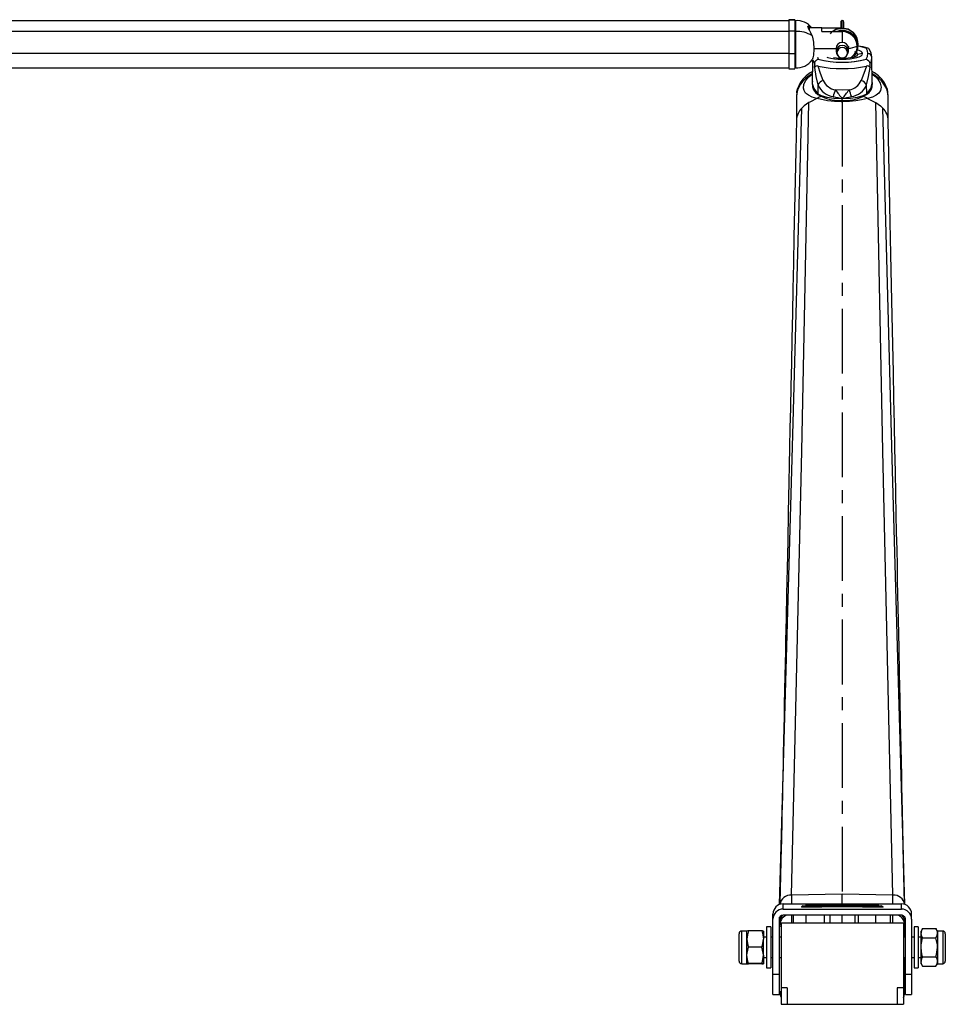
# Model space of a CAD drawing. Header units: millimetres. Extents: x 6869 to 7777, y 1913 to 2419.
# Tile 3 of 3: x 7323 to 7777, y 1913 to 2396. Entities that reach past the tile are written whole.
import ezdxf

# ---------------------------------------------------------------- set-up
doc = ezdxf.new("R2010")
doc.units = ezdxf.units.MM
doc.header["$LTSCALE"] = 5
doc.linetypes.add('CENTER', pattern=[10.16, 6.35, -1.27, 1.27, -1.27])
doc.layers.add('CENTER', color=1, linetype='CENTER')

msp = doc.modelspace()

# ---------------------------------------------------------------- linework, layer by layer
for p, q in [((7700.42, 2395.23), (7125.42, 2395.23)), ((7700.42, 2395.23), (7125.42, 2395.23)), ((7703.42, 2395.73), (7700.42, 2395.73)), ((7700.42, 2395.73), (7700.42, 2390.32)), ((7700.42, 2395.73), (7703.42, 2395.73)), ((7703.42, 2395.73), (7703.42, 2390.32)), ((7703.62, 2395.23), (7703.62, 2389.89)), ((7726.62, 2391.63), (7726.62, 2395.31)), ((7700.42, 2390.32), (7700.42, 2378.97)), ((7700.42, 2390.32), (7703.42, 2390.32)), ((7703.42, 2390.32), (7703.42, 2378.97)), ((7710.62, 2392.7), (7710.08, 2392.7)), ((7710.62, 2390.38), (7710.62, 2392.69)), ((7711.5, 2391.7), (7710.62, 2392.54)), ((7716.62, 2391.7), (7710.62, 2391.7)), ((7710.62, 2390.38), (7711.83, 2387.82)), ((7716.62, 2389.86), (7716.62, 2391.69)), ((7726.62, 2391.62), (7716.62, 2391.62)), ((7727.37, 2391.49), (7727.37, 2394.56)), ((7700.42, 2389.89), (7125.42, 2389.89)), ((7703.62, 2389.89), (7703.62, 2372.18)), ((7716.62, 2389.86), (7726.62, 2389.86)), ((7726.62, 2389.86), (7726.62, 2384.59)), ((7732.58, 2388.85), (7732.53, 2388.91)), ((7712.62, 2381.54), (7723.62, 2381.54)), ((7723.62, 2381.54), (7723.62, 2380.19)), ((7729.62, 2382.82), (7729.39, 2381.73)), ((7729.62, 2380.19), (7729.62, 2381.7)), ((7734.16, 2383.16), (7734.28, 2384.22)), ((7734.22, 2383.09), (7734.28, 2383.19)), ((7734.28, 2383.7), (7734.28, 2383.19)), ((7738.53, 2381.76), (7738.38, 2381.81)), ((7700.42, 2379.11), (7125.42, 2379.11)), ((7700.42, 2378.97), (7700.42, 2371.71)), ((7703.42, 2378.97), (7700.42, 2378.97)), ((7703.42, 2378.97), (7703.42, 2371.71)), ((7712.17, 2376.1), (7713.14, 2373.97)), ((7714.46, 2377.35), (7714.86, 2376.35)), ((7714.71, 2376.4), (7714.86, 2376.35)), ((7723.62, 2380.19), (7723.97, 2379.51)), ((7724.02, 2378.74), (7724.33, 2378.24)), ((7726.62, 2376.96), (7726.62, 2376.63)), ((7728.91, 2378.24), (7729.22, 2378.74)), ((7729.27, 2379.51), (7729.62, 2380.19)), ((7731.59, 2377.72), (7731.34, 2377.12)), ((7732.43, 2377.43), (7733.7, 2380.48)), ((7733.49, 2379.96), (7732.43, 2377.43)), ((7733.55, 2380.04), (7732.47, 2377.44)), ((7732.53, 2377.47), (7733.63, 2380.16)), ((7733.55, 2380.04), (7733.49, 2379.96)), ((7736.62, 2379.08), (7734.12, 2378.66)), ((7738.38, 2376.35), (7738.53, 2376.4)), ((7741.19, 2377.17), (7741.11, 2377.63)), ((7741.31, 2364.45), (7741.19, 2377.17)), ((7125.42, 2372.18), (7700.42, 2372.18)), ((7700.42, 2371.68), (7703.42, 2371.68)), ((7711.56, 2375.7), (7712.07, 2375.7)), ((7712.03, 2375.7), (7711.93, 2364.48)), ((7714.68, 2363.75), (7714.64, 2359.43)), ((7738.6, 2359.43), (7738.56, 2363.75)), ((7704.12, 2359.05), (7704.12, 2357.97)), ((7704.12, 2357.97), (7704.12, 2346.36)), ((7726.62, 2356.06), (7726.62, 2357.04)), ((7726.66, 2357.02), (7726.85, 2357.02)), ((7749.12, 2357.97), (7749.12, 2359.05)), ((7749.12, 2346.36), (7749.12, 2357.97)), ((7726.62, 2355.5), (7726.62, 2356.06)), ((7696.7, 1989.67), (7696, 1962.34)), ((7757.24, 1962.34), (7756.53, 1989.67)), ((7726.62, 1966.8), (7701.76, 1966.42)), ((7701.76, 1966.42), (7701.76, 1962.1)), ((7726.62, 1962.1), (7726.62, 1966.8)), ((7751.47, 1966.42), (7726.62, 1966.8)), ((7751.47, 1962.1), (7751.47, 1966.42)), ((7697.62, 1959.56), (7697.62, 1962.1)), ((7697.62, 1962.1), (7755.62, 1962.1)), ((7707.45, 1961.15), (7706.62, 1960.67)), ((7706.62, 1960.67), (7706.62, 1960.51)), ((7706.62, 1960.67), (7716.62, 1960.67)), ((7707.45, 1961.15), (7715.79, 1961.15)), ((7716.62, 1960.67), (7715.79, 1961.15)), ((7716.62, 1960.51), (7716.62, 1960.67)), ((7737.45, 1961.12), (7736.62, 1960.64)), ((7736.62, 1960.64), (7736.62, 1960.51)), ((7736.62, 1960.64), (7746.62, 1960.64)), ((7737.45, 1961.12), (7745.79, 1961.12)), ((7746.62, 1960.64), (7745.79, 1961.12)), ((7746.62, 1960.51), (7746.62, 1960.64)), ((7755.62, 1959.56), (7755.62, 1962.1)), ((7692.62, 1954.56), (7692.62, 1957.1)), ((7697.62, 1959.56), (7755.62, 1959.56)), ((7755.62, 1956.56), (7697.62, 1956.56)), ((7702.61, 1952.84), (7702.61, 1956.56)), ((7708.9, 1952.84), (7708.9, 1956.56)), ((7717.91, 1952.84), (7717.91, 1956.56)), ((7720.62, 1952.84), (7720.62, 1956.56)), ((7726.62, 1952.84), (7726.62, 1956.56)), ((7732.96, 1952.84), (7732.96, 1956.56)), ((7734.51, 1952.84), (7734.51, 1956.56)), ((7743.17, 1952.84), (7743.17, 1956.56)), ((7750.28, 1952.84), (7750.28, 1956.56)), ((7760.62, 1954.56), (7760.62, 1957.1)), ((7692.62, 1927.56), (7692.62, 1954.56)), ((7695.62, 1954.56), (7695.62, 1927.56)), ((7695.87, 1952.67), (7695.87, 1955.53)), ((7695.87, 1951.26), (7695.87, 1952.67)), ((7695.87, 1945.77), (7695.87, 1951.26)), ((7696.62, 1952.84), (7696.62, 1920.84)), ((7696.62, 1952.84), (7756.62, 1952.84)), ((7756.62, 1952.84), (7756.62, 1920.84)), ((7757.37, 1955.53), (7757.37, 1952.67)), ((7757.37, 1952.67), (7757.37, 1951.26)), ((7757.37, 1951.26), (7757.37, 1945.77)), ((7757.62, 1927.56), (7757.62, 1954.56)), ((7760.62, 1954.56), (7760.62, 1927.56)), ((7675.99, 1937.48), (7675.99, 1947.47)), ((7679.85, 1948.76), (7677.28, 1948.76)), ((7677.28, 1936.86), (7677.28, 1948.76)), ((7679.85, 1944.86), (7679.85, 1948.76)), ((7687.18, 1948.82), (7680.57, 1948.82)), ((7687.89, 1948.76), (7687.89, 1944.86)), ((7691.49, 1950.76), (7689.49, 1950.76)), ((7689.49, 1950.76), (7689.49, 1930.76)), ((7691.49, 1950.76), (7691.49, 1930.76)), ((7763.91, 1950.76), (7761.91, 1950.76)), ((7761.91, 1950.76), (7761.91, 1930.76)), ((7763.91, 1950.76), (7763.91, 1930.76)), ((7766.01, 1950), (7765.3, 1948.76)), ((7765.3, 1947.69), (7765.3, 1948.76)), ((7765.3, 1940.76), (7765.3, 1947.69)), ((7766.01, 1950), (7772.62, 1950)), ((7773.34, 1948.76), (7772.62, 1950)), ((7775.91, 1948.76), (7773.34, 1948.76)), ((7773.34, 1948.76), (7773.34, 1947.69)), ((7773.34, 1947.69), (7773.34, 1940.76)), ((7775.91, 1948.76), (7775.91, 1932.76)), ((7777.2, 1947.47), (7777.2, 1934.05)), ((7679.85, 1936.86), (7679.85, 1944.86)), ((7689.49, 1945.77), (7687.89, 1945.77)), ((7687.89, 1936.86), (7687.89, 1944.86)), ((7692.62, 1945.77), (7691.49, 1945.77)), ((7696.62, 1945.77), (7695.62, 1945.77)), ((7757.62, 1945.77), (7756.62, 1945.77)), ((7761.91, 1945.77), (7760.62, 1945.77)), ((7765.3, 1945.77), (7763.91, 1945.77)), ((7766.01, 1945.38), (7772.62, 1945.38)), ((7675.99, 1934.05), (7675.99, 1937.48)), ((7677.28, 1932.76), (7677.28, 1936.86)), ((7679.85, 1932.76), (7679.85, 1936.86)), ((7687.18, 1940.89), (7680.57, 1940.89)), ((7687.89, 1936.86), (7687.89, 1932.76)), ((7765.3, 1933.83), (7765.3, 1940.76)), ((7773.34, 1940.76), (7773.34, 1933.83)), ((7677.28, 1932.76), (7679.85, 1932.76)), ((7687.18, 1932.82), (7680.57, 1932.82)), ((7687.18, 1932.69), (7680.57, 1932.69)), ((7687.89, 1935.75), (7689.49, 1935.75)), ((7691.49, 1935.75), (7692.62, 1935.75)), ((7695.62, 1935.75), (7696.62, 1935.75)), ((7695.62, 1935.39), (7695.87, 1935.64)), ((7695.87, 1919.13), (7695.87, 1935.75)), ((7756.62, 1935.75), (7757.62, 1935.75)), ((7757.37, 1935.75), (7757.37, 1919.13)), ((7757.37, 1935.64), (7757.62, 1935.39)), ((7760.62, 1935.75), (7761.91, 1935.75)), ((7763.91, 1935.75), (7765.3, 1935.75)), ((7765.3, 1932.76), (7765.3, 1933.83)), ((7765.3, 1932.76), (7766.01, 1931.52)), ((7766.01, 1936.14), (7772.62, 1936.14)), ((7772.62, 1931.52), (7773.34, 1932.76)), ((7773.34, 1933.83), (7773.34, 1932.76)), ((7773.34, 1932.76), (7775.91, 1932.76)), ((7689.49, 1930.76), (7691.49, 1930.76)), ((7692.62, 1927.56), (7695.62, 1927.56)), ((7692.62, 1917.68), (7692.62, 1927.56)), ((7695.62, 1927.56), (7695.62, 1917.68)), ((7757.62, 1927.56), (7760.62, 1927.56)), ((7757.62, 1917.68), (7757.62, 1927.56)), ((7760.62, 1927.56), (7760.62, 1917.68)), ((7761.91, 1930.76), (7763.91, 1930.76)), ((7766.01, 1931.52), (7772.62, 1931.52)), ((7692.62, 1917.68), (7695.62, 1917.68)), ((7699.62, 1920.84), (7696.62, 1920.84)), ((7696.62, 1920.84), (7696.62, 1912.84)), ((7699.62, 1920.84), (7699.62, 1912.84)), ((7756.62, 1920.84), (7753.62, 1920.84)), ((7753.62, 1920.84), (7753.62, 1912.84)), ((7756.62, 1920.84), (7756.62, 1912.84)), ((7757.62, 1917.68), (7760.62, 1917.68)), ((7696.62, 1912.84), (7699.62, 1912.84)), ((7699.62, 1912.84), (7753.62, 1912.84)), ((7753.62, 1912.84), (7756.62, 1912.84))]:
    msp.add_line(p, q)
at = {"flags": 128}
for points in [[(7726.62, 2395.31), (7726.41, 2395.28), (7726.17, 2395.16), (7726.05, 2395.05), (7725.96, 2394.91), (7725.89, 2394.74), (7725.87, 2394.56), (7725.87, 2393.97), (7725.87, 2392.67), (7725.87, 2391.49)], [(7710.62, 2390.38), (7709.97, 2391.56), (7709.69, 2392.37), (7709.97, 2392.69), (7710.08, 2392.67)], [(7732.57, 2388.67), (7732.04, 2389.43), (7729.55, 2391.03), (7726.62, 2391.6), (7723.69, 2391.03), (7721.2, 2389.43), (7720.75, 2388.79)], [(7721.82, 2389.86), (7723.71, 2391.08), (7726.62, 2391.63), (7729.53, 2391.08), (7731.99, 2389.49), (7732.43, 2388.85)], [(7723.47, 2389.86), (7723.69, 2390), (7726.62, 2390.56), (7729.55, 2390), (7732.04, 2388.4), (7733.7, 2386.01), (7734.28, 2383.19)], [(7711.83, 2387.82), (7712.25, 2386.3), (7712.48, 2384.65), (7712.63, 2381.27), (7712.48, 2378.25), (7712.25, 2377), (7711.83, 2376.02)], [(7733.49, 2379.96), (7734.03, 2381.49), (7734.22, 2383.09)], [(7734.28, 2383.19), (7734.1, 2381.57), (7733.55, 2380.04)], [(7733.64, 2380.19), (7734.29, 2382.1), (7734.45, 2383.7)], [(7734.22, 2383.09), (7734.1, 2383), (7733.88, 2382.93)], [(7736.62, 2379.08), (7736.43, 2379.61), (7735.86, 2380.11), (7734.93, 2380.58), (7733.89, 2380.92)], [(7738.38, 2381.81), (7735.95, 2382.42), (7734.35, 2382.68)], [(7739.19, 2379.08), (7738.99, 2380.45), (7738.38, 2381.81)], [(7739.86, 2381.2), (7739.61, 2381.54), (7739.03, 2381.8), (7738.71, 2381.83), (7738.56, 2381.81), (7738.54, 2381.8), (7738.53, 2381.78), (7738.53, 2381.76)], [(7741.17, 2377.59), (7740.76, 2379.51), (7739.87, 2381.21)], [(7713.14, 2373.97), (7713.24, 2374.82), (7713.62, 2375.56), (7714.2, 2376.1), (7714.53, 2376.27), (7714.67, 2376.33), (7714.7, 2376.35), (7714.71, 2376.37), (7714.71, 2376.4)], [(7718.97, 2377.36), (7719.55, 2377.17), (7721.06, 2376.83), (7722.79, 2376.58), (7724.67, 2376.43), (7726.62, 2376.38), (7728.57, 2376.43), (7730.45, 2376.58), (7732.17, 2376.83), (7733.69, 2377.17), (7734.93, 2377.58), (7735.86, 2378.05), (7736.43, 2378.55), (7736.62, 2379.08)], [(7734.12, 2378.66), (7733.55, 2377.88), (7731.92, 2377.22), (7729.49, 2376.78), (7726.62, 2376.63), (7723.75, 2376.78), (7722.26, 2377.05)], [(7723.62, 2380.19), (7723.85, 2379.08), (7724.07, 2378.77)], [(7729.17, 2378.77), (7729.39, 2379.08), (7729.62, 2380.19)], [(7733.36, 2379.51), (7733.55, 2379.43), (7734.12, 2378.66)], [(7738.38, 2376.35), (7738.99, 2377.71), (7739.19, 2379.08)], [(7738.53, 2376.4), (7738.53, 2376.37), (7738.54, 2376.35), (7738.57, 2376.33), (7738.71, 2376.27), (7739.03, 2376.1), (7739.61, 2375.56), (7740, 2374.82), (7740.1, 2373.97)], [(7740.1, 2373.97), (7740.92, 2375.57), (7741.19, 2377.17)], [(7712.97, 2372.3), (7713.69, 2367.93), (7714.68, 2363.75)], [(7717.27, 2365.93), (7715.95, 2369.35), (7714.78, 2372.93)], [(7738.45, 2372.93), (7737.28, 2369.35), (7735.96, 2365.93)], [(7738.56, 2363.75), (7739.55, 2367.93), (7740.27, 2372.3)], [(7711.98, 2370.29), (7710.9, 2369.67), (7708.85, 2368.15), (7707.27, 2366.61), (7705.9, 2364.83), (7704.45, 2361.57), (7704.21, 2360.36), (7704.26, 2359.06)], [(7714.16, 2357), (7711.79, 2357.81), (7710.04, 2358.68), (7708.66, 2359.76), (7707.86, 2360.95), (7707.57, 2362.18), (7707.75, 2363.9), (7708.59, 2365.78), (7710.17, 2367.71), (7711.88, 2369.08), (7711.97, 2369.13)], [(7741.26, 2369.13), (7741.36, 2369.08), (7743.07, 2367.71), (7744.05, 2366.62), (7745.27, 2364.56), (7745.69, 2362.64), (7745.38, 2360.95), (7744.58, 2359.76), (7743.2, 2358.68), (7741.45, 2357.81), (7739.08, 2357)], [(7748.97, 2359.06), (7749.03, 2360.36), (7748.79, 2361.57), (7747.34, 2364.83), (7746, 2366.58), (7744.39, 2368.15), (7742.37, 2369.65), (7741.25, 2370.29)], [(7711.94, 2365.44), (7711.77, 2364.69), (7711.99, 2362.72), (7712.5, 2361.39), (7713.45, 2360.08), (7714.7, 2359.02), (7716.54, 2358.04)], [(7711.94, 2364.48), (7711.93, 2364.45), (7712.61, 2361.91), (7714.64, 2359.43)], [(7736.7, 2358.04), (7738.53, 2359.02), (7739.79, 2360.08), (7740.74, 2361.39), (7741.24, 2362.72), (7741.47, 2364.69), (7741.3, 2365.44)], [(7738.6, 2359.43), (7740.63, 2361.91), (7741.31, 2364.45)], [(7714.16, 2357), (7710.67, 2355.36), (7710.2, 2355.08)], [(7714.25, 2357.04), (7714.2, 2357.02), (7714.16, 2357)], [(7714.27, 2357.04), (7714.27, 2357.04), (7714.25, 2357.04)], [(7726.62, 2355.5), (7726.62, 2355.5), (7726.08, 2355.49), (7722.8, 2355.6), (7719.31, 2355.98), (7717.83, 2356.23), (7714.27, 2357.04), (7714.27, 2357.04)], [(7714.64, 2359.43), (7716.34, 2358.47), (7719.06, 2357.7), (7722.52, 2357.2), (7726.38, 2357.02)], [(7729.99, 2361.3), (7726.62, 2361.24), (7723.25, 2361.3)], [(7738.97, 2357.04), (7738.97, 2357.04), (7736.08, 2356.36), (7733.36, 2355.9), (7730.17, 2355.58), (7726.62, 2355.5), (7726.62, 2355.5)], [(7726.85, 2357.02), (7730.72, 2357.2), (7734.18, 2357.7), (7736.9, 2358.47), (7738.6, 2359.43)], [(7738.99, 2357.04), (7738.97, 2357.04), (7738.97, 2357.04)], [(7739.08, 2357), (7739.03, 2357.02), (7738.99, 2357.04)], [(7739.08, 2357), (7742.57, 2355.36), (7743.04, 2355.08)], [(7695.88, 1961.77), (7702.09, 2180.4), (7706.73, 2352.31)], [(7701.76, 1966.42), (7706.7, 2184.2), (7710.2, 2355.08)], [(7710.2, 2355.08), (7707.89, 2353.42), (7706.73, 2352.31)], [(7751.47, 1966.42), (7746.54, 2184.2), (7743.04, 2355.08)], [(7743.04, 2355.08), (7745.35, 2353.42), (7746.51, 2352.31)], [(7757.36, 1961.75), (7751.15, 2180.4), (7746.51, 2352.31)], [(7704.12, 2346.51), (7703.81, 2331.41), (7703.5, 2316.83), (7703.21, 2302.77), (7702.93, 2289.24), (7702.66, 2276.23), (7702.4, 2263.75), (7702.15, 2251.78), (7701.89, 2239.23), (7701.64, 2227.31), (7701.4, 2216.02), (7701.18, 2205.36), (7700.97, 2195.33), (7700.78, 2185.94), (7700.6, 2177.17), (7700.43, 2169.04), (7700.27, 2161.45), (7700.12, 2154.04), (7699.83, 2139.97), (7699.55, 2126.53), (7699.29, 2114.16), (7699.05, 2102.37), (7698.81, 2091.16), (7698.71, 2085.89), (7698.59, 2080.11), (7698.45, 2073.81), (7698.31, 2067), (7698.16, 2059.67), (7698.05, 2054.13), (7697.93, 2048.33), (7697.8, 2042.26), (7697.67, 2035.94), (7697.54, 2029.81), (7697.42, 2024.29), (7697.32, 2019.27), (7697.22, 2014.76), (7697.13, 2010.69), (7697.02, 2005.52), (7696.92, 2000.54), (7696.81, 1995.59), (7696.78, 1994.2), (7696.75, 1992.91), (7696.72, 1991.74), (7696.7, 1990.67), (7696.67, 1989.68), (7696.65, 1988.71), (7696.63, 1987.78), (7696.61, 1986.89)], [(7756.63, 1986.89), (7756.63, 1987.05), (7756.62, 1987.47), (7756.6, 1988.13), (7756.58, 1989.01), (7756.56, 1990.09), (7756.51, 1992.27), (7756.46, 1994.45), (7756.42, 1996.26), (7756.38, 1997.78), (7756.34, 1999.6), (7756.29, 2001.83), (7756.24, 2004.49), (7756.17, 2007.52), (7756.04, 2013.76), (7755.91, 2019.59), (7755.8, 2025.03), (7755.65, 2031.96), (7755.52, 2038.63), (7755.38, 2045.02), (7755.25, 2051.21), (7755.01, 2062.69), (7754.76, 2074.86), (7754.49, 2087.71), (7754.21, 2101.24), (7754.09, 2107.33), (7753.95, 2113.77), (7753.81, 2120.68), (7753.66, 2128.06), (7753.5, 2135.91), (7753.32, 2144.23), (7753.14, 2153.02), (7752.93, 2163.23), (7752.71, 2174.01), (7752.47, 2185.36), (7752.22, 2197.28), (7751.96, 2209.77), (7751.69, 2222.82), (7751.41, 2236.45), (7751.11, 2250.65), (7750.81, 2265.41), (7750.49, 2280.75), (7750.16, 2296.36), (7749.82, 2312.53), (7749.48, 2329.25), (7749.12, 2346.51)], [(7726.62, 1961.88), (7724.11, 1961.88), (7721.66, 1961.87), (7719.3, 1961.86), (7717.08, 1961.85), (7715.05, 1961.83), (7713.24, 1961.81), (7711.7, 1961.79), (7710.44, 1961.76), (7709.5, 1961.74), (7708.89, 1961.71), (7708.63, 1961.68), (7708.72, 1961.65), (7709.15, 1961.62), (7709.93, 1961.59), (7711.03, 1961.57), (7712.43, 1961.54), (7714.12, 1961.52), (7716.04, 1961.5), (7718.17, 1961.49), (7720.46, 1961.48), (7722.88, 1961.47), (7725.36, 1961.46), (7727.87, 1961.46), (7730.36, 1961.47), (7732.78, 1961.48), (7735.07, 1961.49), (7737.2, 1961.5), (7739.12, 1961.52), (7740.8, 1961.54), (7742.21, 1961.57), (7743.31, 1961.59), (7744.08, 1961.62), (7744.52, 1961.65), (7744.61, 1961.68), (7744.35, 1961.71), (7743.74, 1961.74), (7742.8, 1961.76), (7741.54, 1961.79), (7740, 1961.81), (7738.19, 1961.83), (7736.16, 1961.85), (7733.94, 1961.86), (7731.58, 1961.87), (7729.12, 1961.88), (7726.62, 1961.88)], [(7726.62, 1961.24), (7724.11, 1961.24), (7721.66, 1961.24), (7719.3, 1961.23), (7717.08, 1961.21), (7715.05, 1961.2), (7713.24, 1961.18), (7711.7, 1961.15), (7711.62, 1961.15)], [(7716.28, 1960.87), (7718.17, 1960.85), (7720.46, 1960.84), (7722.88, 1960.83), (7725.36, 1960.83), (7727.87, 1960.83), (7730.36, 1960.83), (7732.78, 1960.84), (7735.07, 1960.85), (7737.02, 1960.87)], [(7743.26, 1961.12), (7742.8, 1961.13), (7741.54, 1961.15), (7740, 1961.18), (7738.19, 1961.2), (7736.16, 1961.21), (7733.94, 1961.23), (7731.58, 1961.24), (7729.12, 1961.24), (7726.62, 1961.24)], [(7680.57, 1948.82), (7680.05, 1946.88), (7679.85, 1944.86)], [(7687.18, 1948.82), (7687.7, 1946.88), (7687.89, 1944.86)], [(7766.01, 1945.38), (7765.49, 1946.51), (7765.3, 1947.69)], [(7772.62, 1945.38), (7773.14, 1946.51), (7773.34, 1947.69)], [(7765.3, 1940.76), (7765.35, 1942.02), (7766.01, 1945.38)], [(7773.34, 1940.76), (7773.28, 1942.02), (7772.62, 1945.38)], [(7679.85, 1936.86), (7679.91, 1937.95), (7680.57, 1940.89)], [(7680.57, 1932.82), (7680.26, 1933.84), (7679.85, 1936.86)], [(7687.89, 1936.86), (7687.84, 1937.95), (7687.18, 1940.89)], [(7687.18, 1932.82), (7687.48, 1933.84), (7687.89, 1936.86)], [(7766.01, 1936.14), (7765.71, 1937.31), (7765.3, 1940.76)], [(7772.62, 1936.14), (7772.93, 1937.31), (7773.34, 1940.76)], [(7680.57, 1932.82), (7680.05, 1932.79), (7679.85, 1932.76)], [(7687.18, 1932.82), (7687.7, 1932.79), (7687.89, 1932.76)], [(7766.01, 1931.52), (7765.49, 1932.65), (7765.3, 1933.83)], [(7772.62, 1931.52), (7773.14, 1932.65), (7773.34, 1933.83)]]:
    msp.add_lwpolyline(points, dxfattribs=at)
for centre, radius, start, end in [((7704.45, 2386.38), 8.88, 36.7875, 95.3663), ((7726.61, 2394.56), 0.755, 359.7544, 89.6248), ((7726.67, 2382.88), 7.55, 1.5982, 112.3881), ((7704.76, 2377.04), 12.9, 56.7517, 95.07), ((7726.64, 2382.57), 7.29, 1.9659, 90.2046), ((7726.93, 2383.94), 7.49, 358.1435, 41.0448), ((7726.68, 2381.53), 3.06, 91.1021, 179.7727), ((7726.62, 2380.1), 3, 1.7471, 178.2529), ((7726.62, 2379.43), 2.65, 1.7469, 178.2531), ((7726.67, 2381.64), 2.95, 1.1054, 91.0653), ((7728.92, 2393.18), 11.51, 273.4717, 295.797), ((7727.34, 2382.78), 6.59, 297.7306, 0.3631), ((7731.48, 2357.64), 25.31, 72.194, 83.4618), ((7704.4, 2381.21), 9.07, 265.0656, 325.0626), ((7726.62, 2421.01), 46.18, 255.0504, 284.9496), ((7726.62, 2421.39), 46.55, 255.3695, 284.6305), ((7726.62, 2379.6), 2.65, 181.7467, 358.2533), ((7733.26, 2381.12), 1.18, 235.871, 281.0835), ((7739.23, 2377.12), 1.96, 1.6178, 91.052), ((7709.05, 2373.53), 4.11, 342.5122, 6.1429), ((7714.27, 2371.48), 1.54, 70.4546, 147.9172), ((7726.62, 2429.35), 57.64, 258.1531, 281.8469), ((7738.97, 2371.48), 1.54, 32.0978, 109.5304), ((7744.18, 2373.53), 4.11, 173.8571, 197.4878), ((7718.41, 2361.94), 4.14, 105.8674, 154.1285), ((7723.59, 2367.64), 9.72, 203.5593, 261.5051), ((7724.76, 2369.43), 8.27, 205.0744, 259.4565), ((7728.47, 2369.43), 8.27, 280.5374, 334.9317), ((7729.65, 2367.63), 9.72, 278.4862, 336.4494), ((7734.83, 2361.94), 4.14, 25.8715, 74.1326), ((7717.46, 2352.79), 5.33, 100.0124, 127.1019), ((7726.02, 2379.61), 23.56, 246.2674, 271.4614), ((7734.82, 2355.61), 12.89, 153.7923, 169.2179), ((7741.71, 2437.94), 82.27, 256.2479, 259.4298), ((7768.11, 2393.44), 55.18, 215.6157, 221.244), ((7726.52, 2369.81), 12.8, 269.4118, 270.2933), ((7685.13, 2393.44), 55.18, 318.756, 324.3843), ((7727.33, 2379.07), 23.02, 268.2385, 294.0327), ((7711.53, 2437.94), 82.27, 280.5702, 283.7521), ((7718.42, 2355.61), 12.89, 10.7821, 26.2076), ((7735.77, 2352.79), 5.33, 52.898, 79.9876), ((7712.97, 2346.06), 8.83, 134.9379, 177.0789), ((7741.22, 2346.45), 7.89, 359.0452, 47.9319), ((7701.38, 1960.98), 5.45, 85.9682, 171.4565), ((7751.85, 1960.98), 5.46, 8.313, 93.9844), ((7697.62, 1957.1), 5, 89.9981, 179.998), ((7755.62, 1957.1), 5, 0.002, 90.0019), ((7697.62, 1954.56), 5, 89.9981, 179.9981), ((7697.62, 1954.56), 2, 89.9981, 179.9981), ((7701.87, 1951.26), 6, 117.9538, 179.999), ((7701.87, 1952.67), 6, 139.8692, 179.9997), ((7847.5, 1955.16), 145.77, 179.4476, 180.912), ((7597.29, 1955.18), 154.23, 359.1281, 0.5123), ((7751.37, 1951.26), 6, 0.001, 62.0462), ((7755.62, 1954.56), 5, 0.0019, 90.0019), ((7755.62, 1954.56), 2, 0.0019, 90.0019), ((7751.37, 1952.67), 6, 0.0003, 40.1308), ((7696.58, 1958.84), 7.62, 264.6172, 270.2681), ((7756.65, 1958.84), 7.62, 269.7319, 275.3828), ((7677.28, 1947.47), 1.29, 90, 180), ((7680.39, 1946.84), 1.99, 84.8671, 105.6531), ((7687.36, 1946.84), 1.99, 74.348, 95.1318), ((7769.7, 1947.59), 4.4, 146.8589, 178.7568), ((7768.94, 1947.59), 4.4, 1.2424, 33.1417), ((7775.91, 1947.47), 1.29, 0, 90), ((7691.79, 1944.96), 11.93, 180.4893, 199.9332), ((7675.96, 1944.96), 11.93, 340.0671, 359.5102), ((7677.28, 1934.05), 1.29, 180, 270), ((7680.39, 1934.67), 1.99, 254.3466, 275.1331), ((7687.36, 1934.67), 1.99, 264.868, 285.6523), ((7769.7, 1933.73), 4.4, 146.8589, 178.7568), ((7768.94, 1933.73), 4.4, 1.2424, 33.1417), ((7775.91, 1934.05), 1.29, 270, 0), ((7701.87, 1919.13), 6, 180.0001, 208.9568), ((7696.58, 1926.71), 7.62, 264.6173, 270.268), ((7751.37, 1919.13), 6, 331.0432, 359.9999), ((7756.65, 1926.71), 7.62, 269.732, 275.3827)]:
    msp.add_arc(centre, radius, start, end)
for centre, start_param, end_param in [((7727.24, 2357.97), 2.298774, 3.141593), ((7726, 2357.97), 0, 0.842829)]:
    msp.add_ellipse(centre, major_axis=(23.12, 0), ratio=0.648934, start_param=start_param, end_param=end_param)
at = {"layer": 'CENTER'}
msp.add_line((7726.62, 2355.5), (7726.62, 1966.8), dxfattribs=at)

doc.saveas('drawing.dxf')
